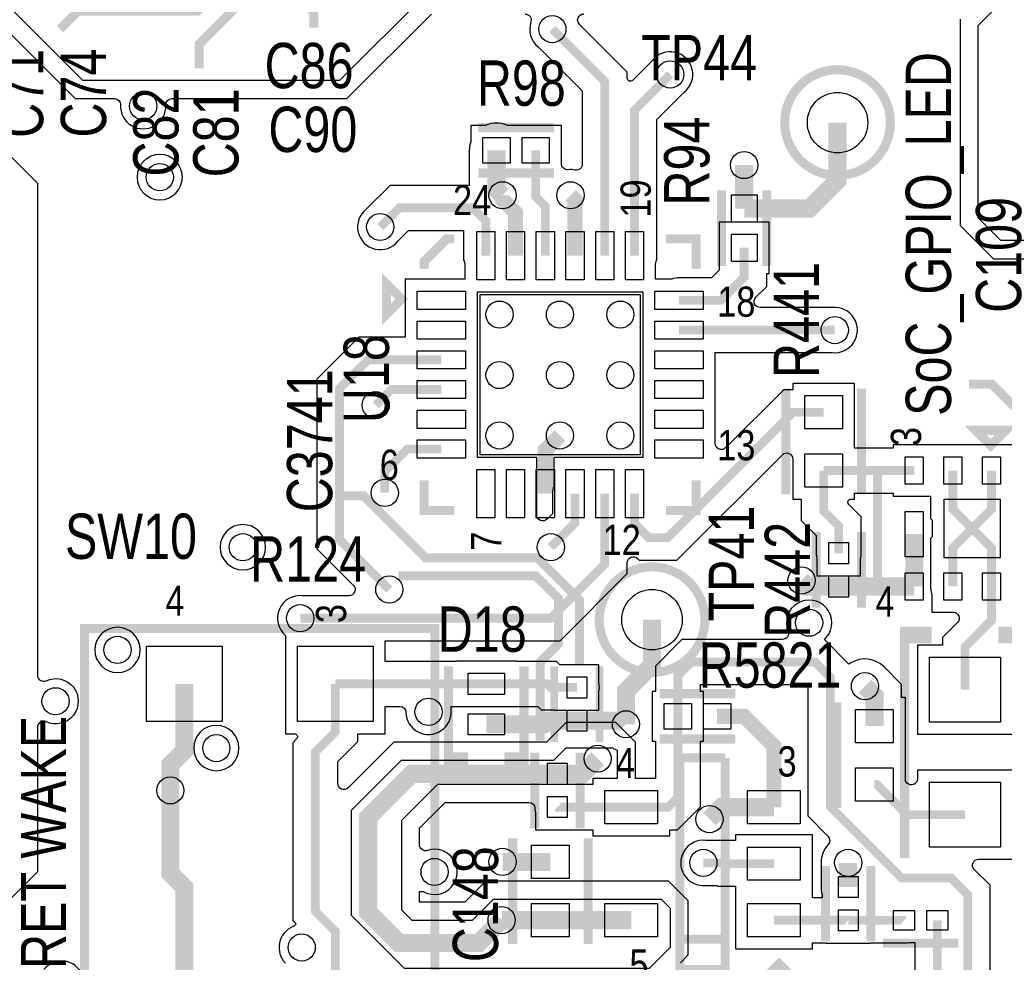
# Model space of a CAD drawing. Extents: x -394 to 5394, y -1015 to 7151.
# Tile 66 of 80: x 1819 to 2471, y 4930 to 5554. Entities that reach past the tile are written whole.
import ezdxf

# ---------------------------------------------------------------- set-up
doc = ezdxf.new("R2010")
doc.units = 0
for name, color, linetype in [('BG_SILKSCREEN_TOP', 3, 'CONTINUOUS'), ('ET_TOP', 132, 'CONTINUOUS'), ('PG_SILKSCREEN_TOP', 7, 'CONTINUOUS'), ('PIN_TOP', 132, 'CONTINUOUS'), ('RD_SILKSCREEN_TOP', 254, 'CONTINUOUS'), ('VC_TOP', 132, 'CONTINUOUS')]:
    doc.layers.add(name, color=color, linetype=linetype)

msp = doc.modelspace()

# ---------------------------------------------------------------- linework, layer by layer
at = {"layer": 'BG_SILKSCREEN_TOP', "const_width": 6}
for points in [[(2067, 5920), (1992, 5920), (1961, 5889), (1961, 5584), (1937, 5560), (1858, 5560), (1846, 5548)], [(1984, 5761), (1984, 5584), (1938, 5538), (1938, 5522)]]:
    msp.add_lwpolyline(points, dxfattribs=at)
at = {"layer": 'ET_TOP'}
for points in [[(2087, 5570), (2031, 5514), (1861, 5514), (1770, 5605)], [(2544, 5408), (2469, 5408), (2454, 5423), (2454, 5550.3205), (2464.6343, 5560.9548)], [(2441.9998, 5554.5246), (2441.9998, 5418.0294), (2464.0294, 5395.9998), (2539.0294, 5395.9998)]]:
    msp.add_lwpolyline(points, dxfattribs=at)
for points, format in [([(1766.4438, 5591.5854), (1856.0294, 5501.9998), (1882.0261, 5501.9998, -0.429722), (1886.0206, 5497.7893, 1.05408), (1915.9794, 5497.7893, -0.429722), (1919.9739, 5501.9998), (2035.9706, 5501.9998), (2091.9706, 5557.9998)], "xyb"), ([(1716.9706, 5560.0002), (1831.0002, 5445.9706), (1831.0002, 5120.234, 0.548048), (1836.6843, 5116.6058, -1.566677), (1836.6843, 5089.3942, 0.548048), (1831.0002, 5085.766), (1831.0002, 4990.0294), (1795.9706, 4954.9998), (1703.0294, 4954.9998), (1696.4288, 4961.6003, 0.668177), (1689.6004, 4958.7719), (1689.6004, 4942.05), (1722.2004, 4942.05), (1722.2004, 4847.0496)], "xyb"), ([(2153.972, 5557.9998, -0.511766), (2157.7673, 5552.7367, 0.313502), (2162.6044, 5536.3069), (2162.6891, 5536.2388), (2191.7874, 5507.1406), (2191.7874, 5458.6558, -0.468379), (2187.066, 5454.7214, 0.06948), (2182.3683, 5454.9217, -0.442653), (2177.9844, 5458.9032), (2177.9844, 5484.2502), (2142.2046, 5484.2502), (2141.8395, 5484.4002, 0.197386), (2128.1605, 5484.4002), (2127.7954, 5484.2502), (2117.9998, 5484.2502), (2117.9998, 5473.6748), (2117.8998, 5473.3705, 0.079556), (2116.9998, 5467.75), (2116.9998, 5444.5575), (2064.4854, 5444.5575), (2048.6867, 5428.7587, 1.122761), (2069.7587, 5407.6867), (2076.8292, 5414.7571), (2113.0474, 5414.7571), (2113.0474, 5397.9648, 0.08214), (2113.8409, 5393.1672), (2113.9474, 5392.854), (2113.9474, 5382.4375), (2074.4199, 5382.4375), (2074.4199, 5343.9675), (2043.8954, 5343.9675), (2016.0998, 5316.1719), (2016.0998, 5203.8281), (2040.1993, 5179.7286, -0.668175), (2037.3709, 5172.9002), (2006.7326, 5172.9002), (2006.6246, 5172.912, 0.736826), (1995.2218, 5146.6249), (1995.2218, 5081.5148), (2001.2213, 5081.5148, -0.668179), (2002.6355, 5078.1006), (2000.0998, 5075.5649), (2000.0998, 4957.8281), (2002.2515, 4955.6764), (2000.5593, 4953.9843), (2000.1968, 4953.8322, 0.527833), (1995.2218, 4929.5675)], "xyb"), ([(2476.8202, 5272.7802), (2397.6398, 5272.7802), (2397.6398, 5270.6802), (2372.1402, 5270.6802), (2372.1402, 5313.3602), (2331.1398, 5313.3602), (2331.1398, 5309.2602), (2325.1881, 5309.2602), (2286.7287, 5270.8008, -0.668175), (2279.9003, 5273.6292), (2279.9003, 5333.8521), (2357.2674, 5333.8521), (2357.3754, 5333.8403, 1.114863), (2357.3754, 5363.6643), (2357.2674, 5363.6525), (2309.5942, 5363.6525, -0.668175), (2306.7658, 5370.4809), (2313.9154, 5377.6305), (2313.9154, 5386.2303), (2315.5154, 5386.2303), (2315.5154, 5420.2307), (2282.515, 5420.2307), (2282.515, 5388.3743), (2277.4782, 5383.3375), (2255.9001, 5383.3375, 0.08214), (2251.1025, 5382.544), (2250.7893, 5382.4375), (2240.3728, 5382.4375), (2240.3728, 5392.854), (2240.4793, 5393.1672, 0.08214), (2241.2728, 5397.9648), (2241.2728, 5488.2007), (2259.3133, 5506.2413, 1.122761), (2238.2413, 5527.3133), (2225.002, 5514.0741, -0.668179), (2221.5878, 5515.4883), (2221.5878, 5519.4844), (2189.9007, 5551.1714, -0.668173), (2192.7291, 5557.9998)], "xyb"), ([(2476.7902, 5057.4702), (2413.7898, 5057.4702), (2413.7898, 5051.6991, -0.668175), (2406.9614, 5048.8707), (2405.7902, 5050.0419), (2405.7902, 5105.5502), (2403.2902, 5105.5502), (2403.2902, 5114.1659), (2391.7281, 5125.7281, 0.343738), (2369.7618, 5128.4487), (2368.4236, 5127.6485), (2352.2129, 5143.8592), (2353.412, 5145.2649, 1.774863), (2328.0864, 5149.3949, -0.531391), (2324.3761, 5143.9002), (2257.8281, 5143.9002), (2240.2046, 5126.2767), (2240.2046, 5109.5154), (2238.1046, 5109.5154), (2238.1046, 5076.515), (2240.2046, 5076.515), (2240.2046, 5051.8702), (2227.0002, 5051.8702), (2227.0002, 5075.9706), (2213.9706, 5089.0002), (2181.0294, 5089.0002), (2168.0294, 5076.0002), (2067.0294, 5076.0002), (2036.7286, 5045.6995, -0.668177), (2029.9002, 5048.5279), (2029.9002, 5063.2211), (2043.1222, 5076.4431), (2043.1222, 5081.5148), (2061.2222, 5081.5148), (2061.2222, 5099.6148), (2071.0037, 5099.6148, -0.408288), (2075.0029, 5095.6959, 1.038144), (2104.9324, 5097.4248), (2104.9233, 5097.5196), (2104.9233, 5099.6148), (2110.2218, 5099.6148), (2110.2218, 5099.5148), (2148.2222, 5099.5148), (2148.2222, 5099.6148), (2162.2879, 5099.6148), (2164.6501, 5097.2526), (2173.7218, 5097.2526), (2173.7218, 5097.1526), (2202.7222, 5097.1526), (2202.7222, 5108.7165), (2202.7695, 5108.9302, 0.109435), (2202.7695, 5115.3754), (2202.7222, 5115.5891), (2202.7222, 5127.153), (2176.8939, 5127.153), (2174.6317, 5129.4152), (2148.2222, 5129.4152), (2148.2222, 5129.5152), (2108.2218, 5129.5152), (2108.2218, 5129.4152), (2061.2222, 5129.4152), (2061.2222, 5143.0998), (2177.1719, 5143.0998), (2221.5878, 5187.5157), (2221.5878, 5194.6833, -0.668175), (2228.4162, 5197.5117), (2229.5255, 5196.4024), (2254.4745, 5196.4024), (2324.3114, 5266.2393, -0.668175), (2331.1398, 5263.4109), (2331.1398, 5236.7798), (2336.7398, 5236.7798), (2336.7398, 5222.7681), (2346.7398, 5212.7681), (2346.7398, 5201.04, 0.054555), (2347.0925, 5197.8174), (2347.1398, 5197.6037), (2347.1398, 5186.0398), (2376.1402, 5186.0398), (2376.1402, 5197.6037), (2376.1875, 5197.8174, 0.054555), (2376.5402, 5201.04), (2376.5402, 5225.1119), (2368.2865, 5233.3656, -0.668179), (2369.7007, 5236.7798), (2372.1402, 5236.7798), (2372.1402, 5240.8798), (2397.6398, 5240.8798), (2397.6398, 5238.7798), (2422.3298, 5238.7798), (2422.3298, 5224.0181), (2423.5298, 5222.8181), (2423.5298, 5211.9619), (2422.3298, 5210.7619), (2422.3298, 5179, 0.08214), (2423.1233, 5174.2024), (2423.2298, 5173.8892), (2423.2298, 5161.9998), (2437.5109, 5161.9998, -0.668175), (2440.3393, 5155.1714), (2430.3898, 5145.2219), (2430.3898, 5140.1502), (2413.7898, 5140.1502), (2413.7898, 5081.1498), (2476.7902, 5081.1498)], "xyb"), ([(2256.7995, 4929.8286), (2262.0002, 4935.0294), (2262.0002, 4970.9706), (2248.9706, 4984.0002), (2128.0294, 4984.0002), (2114.0294, 4970.0002), (2084.0002, 4970.0002), (2084.0002, 4976.9997), (2086.5002, 4976.9997), (2086.9413, 4976.7644, 1.51772), (2089.2633, 5004.2327, -0.511766), (2084.0002, 5008.028), (2084.0002, 5019.0294), (2100.9706, 5035.9998), (2156.4437, 5035.9998, -0.399557), (2160.4386, 5032.2009, 0.041951), (2160.7725, 5029.7274), (2160.8198, 5029.5137), (2160.8198, 5017.9498), (2189.8202, 5017.9498), (2189.8202, 5017.9698), (2198.7198, 5017.9698), (2198.7198, 5013.8698), (2249.7202, 5013.8698), (2249.7202, 5017.9698), (2254.7919, 5017.9698), (2270.005, 5033.1829), (2270.005, 5076.515), (2272.105, 5076.515), (2272.105, 5109.5154), (2270.005, 5109.5154), (2270.005, 5113.9329), (2270.1719, 5114.0998), (2339.8281, 5114.0998), (2341.0998, 5112.8281), (2341.0998, 5027.0627), (2354.5009, 5013.6617, -0.400959), (2354.6265, 5008.1363, 0.18712), (2349.9198, 4996), (2349.9198, 4979.99, 0.06351), (2350.496, 4975.4722), (2350.56, 4975.2253), (2350.56, 4972.9702), (2344.2002, 4972.9702), (2344.2002, 5014.4702), (2293.1998, 5014.4702), (2293.1998, 5010.9002), (2273.7326, 5010.9002), (2273.6246, 5010.912, 1.114863), (2273.6246, 4981.088), (2273.7326, 4981.0998), (2280.8281, 4981.0998), (2281.3581, 4980.5698), (2293.1998, 4980.5698), (2293.1998, 4939.0698), (2344.2002, 4939.0698), (2344.2002, 4943.1698), (2353.4198, 4943.1698), (2353.4198, 4942.9498), (2382.4202, 4942.9498), (2382.4202, 4943.0498), (2403.5515, 4943.0498), (2403.6356, 4943.0427, 0.075716), (2408.1126, 4943.3425), (2408.3263, 4943.3898), (2412.0298, 4943.3898), (2412.0298, 4916.0819)], "xyb"), ([(2461.9002, 4896.8281), (2461.9002, 4981.1719), (2451.4307, 4991.6414, -0.668175), (2454.2591, 4998.4698), (2476.7902, 4998.4698)], "xyb"), ([(2426.93, 4957.89, 5.8, 5.8, 0), (2426.93, 4909.91, 5.8, 5.8, 0), (2335, 4817.98, 5.8, 5.8, 0), (2335, 4598.0001, 5.8, 5.8, 0), (2216.9999, 4480, 5.8, 5.8, 0), (2073, 4480, 5.8, 5.8, 0), (2026, 4433, 5.8, 5.8, 0), (2026, 4140, 5.8, 5.8, 0), (2096, 4070, 5.8, 5.8, 0), (2096, 3903, 5.8, 5.8, 0), (2134, 3865, 5.8, 5.8, 0), (2134, 3820.9999, 5.8, 5.8, 0), (2096.1, 3783.0999, 5.8, 5.8, 0), (2096.1, 3747.9, 5.8, 5.8, 0), (2167, 3677, 5.2, 5.2, 0), (2178, 3666, 5.2, 5.2, 0), (2178, 3588.9788, 5.2, 5.2, 0), (2253.0028, 3513.976, 5.2, 5.2, 0), (2271.535, 3513.976, 5.2, 5.2, 0)], "xyseb"), ([(1856.3133, 4904.2413, 1.122761), (1835.2413, 4925.3133)], "xyb")]:
    msp.add_lwpolyline(points, format=format, dxfattribs=at)
for points, const_width in [([(2206.6876, 5397.9648), (2206.6876, 5513.3125), (2172, 5548)], 5.8), ([(2250, 5518), (2226.3726, 5494.3726), (2226.3726, 5397.9648)], 5.8), ([(2360.85, 5486.1), (2360.85, 5447.85), (2342.2147, 5429.2147), (2299.0152, 5429.2147)], 12), ([(2135, 5467.75), (2135, 5442), (2139, 5438)], 12), ([(2160.9842, 5467.75), (2160.9842, 5437.0157), (2167.3176, 5430.6823), (2167.3176, 5397.9648)], 5.8), ([(2299.0152, 5429.2147), (2299.0152, 5458)], 12), ([(2147.6326, 5397.9648), (2147.6326, 5426.3674), (2139, 5435), (2139, 5438)], 10), ([(2187.0026, 5397.9648), (2187.0026, 5434.9974), (2184, 5438)], 10), ([(2127.9476, 5397.9648), (2127.9476, 5421.0524), (2119.3427, 5429.6573), (2070.6573, 5429.6573), (2058, 5417)], 5.8), ([(2299.0152, 5403.2305), (2299.0152, 5383.8024), (2283.6501, 5368.4373), (2255.9001, 5368.4373)], 5.8), ([(2255.9001, 5348.7523), (2359, 5348.7523)], 5.8), ([(2064, 5177), (2031, 5210), (2031, 5310), (2050.0673, 5329.0673), (2098.4201, 5329.0673)], 5.8), ([(2098.4201, 5309.3823), (2065.3823, 5309.3823), (2055, 5299)], 5.8), ([(2226.3726, 5240.4848), (2226.3726, 5220.6274), (2235.6974, 5211.3026), (2248.3026, 5211.3026), (2331.36, 5294.36), (2351.64, 5294.36)], 5.8), ([(2167.3176, 5240.4848), (2167.3176, 5269.3176), (2177, 5279)], 10), ([(2061, 5241), (2061, 5254.9999), (2076.0124, 5270.0123), (2098.4201, 5270.0123)], 5.8), ([(2411.64, 5255.78), (2351.64, 5255.78)], 5.8), ([(2351.64, 5255.78), (2351.64, 5228.94), (2361.64, 5218.94), (2361.64, 5201.04)], 5.8), ([(2437.23, 5255.78), (2437.23, 5230.19), (2450.03, 5217.39)], 5.8), ([(2462.82, 5255.78), (2462.82, 5230.18), (2450.03, 5217.39)], 5.8), ([(2206.6876, 5240.4848), (2206.6876, 5193.6876), (2171, 5158), (2005, 5158)], 5.8), ([(2187.0026, 5240.4848), (2187.0026, 5221.0026), (2171, 5205)], 5.8), ([(2411.64, 5213.65), (2411.64, 5179)], 12), ([(2450.03, 5217.39), (2437.23, 5204.59), (2437.23, 5179)], 5.8), ([(2450.03, 5217.39), (2462.82, 5204.6), (2462.82, 5179)], 5.8), ([(2337, 5183), (2341, 5179), (2361.64, 5179)], 12), ([(2361.64, 5179), (2411.64, 5179)], 12), ([(2462.82, 5179), (2462.82, 5156.58), (2445.29, 5139.05), (2445.29, 5110.65)], 5.8), ([(2220.7434, 5087.7434), (2220.7434, 5109.7434), (2238, 5127), (2238, 5157)], 12), ([(2193.95, 4172.94), (2172.48, 4194.41), (2172.48, 4219.7245), (2159.2045, 4233), (2118.9999, 4233), (2095.31, 4256.6899), (2095.31, 4422.3101), (2138.9999, 4466), (2223, 4466), (2349, 4592), (2349, 4805), (2447, 4903), (2447, 4975), (2436, 4986), (2403.2346, 4986), (2356, 5033.2346), (2356, 5119), (2346, 5129), (2264, 5129), (2255.1048, 5120.1048), (2255.1048, 5093.0152)], 5.8), ([(1928.2222, 5114.515), (1928.2222, 5070.2222), (1919, 5061), (1919, 5044)], 12), ([(2385.29, 5086.55), (2385.29, 5106.71), (2379, 5113)], 12), ([(2028.222, 5114.515), (2028.222, 5082.615), (2015, 5069.393), (2015, 4964), (2028.222, 4950.778), (2028.222, 4897.98)], 5.8), ([(2128.222, 5114.515), (2028.222, 5114.515)], 5.8), ([(2128.222, 5114.515), (2168.4598, 5114.515), (2170.822, 5112.1528), (2188.222, 5112.1528)], 5.8), ([(2128.222, 5087.7434), (2166.3598, 5087.7434), (2168.722, 5090.1056), (2188.222, 5090.1056)], 12), ([(2188.222, 5090.1056), (2218.3812, 5090.1056), (2220.7434, 5087.7434)], 12), ([(2255.1048, 5093.0152), (2255.1048, 5039.3548), (2248.62, 5032.87), (2224.22, 5032.87)], 5.8), ([(2318.7, 5032.87), (2318.7, 5073.4042), (2299.089, 5093.0152), (2281.089, 5093.0152)], 10), ([(2175.32, 5054.99), (2191.99, 5054.99), (2202, 5065)], 12), ([(2138.37, 4958.07), (2123.3, 4943), (2070.3007, 4943), (2050, 4963.3007), (2050, 5026), (2078.99, 5054.99), (2175.32, 5054.99)], 12), ([(1919, 5044), (1919, 4989), (1928.2222, 4979.7778), (1928.2222, 4897.98)], 12), ([(2445.29, 5027.97), (2406.79, 5027.97), (2386.79, 5047.97), (2385.29, 5047.97)], 5.8), ([(2224.22, 5032.87), (2175.4, 5032.87), (2175.32, 5032.95)], 5.8), ([(2318.7, 5032.87), (2283.87, 5032.87), (2276, 5025)], 12), ([(2170.71, 4996.65), (2139, 4996.65)], 12), ([(2367.92, 4996), (2367.92, 4979.99)], 12), ([(2272, 4996), (2287, 4996), (2287.53, 4995.47), (2318.7, 4995.47)], 5.8), ([(2170.71, 4958.07), (2138.37, 4958.07)], 12), ([(2170.71, 4958.07), (2224.22, 4958.07)], 12), ([(2318.7, 4958.07), (2367.8, 4958.07), (2367.92, 4957.95)], 5.8), ([(2367.92, 4957.95), (2404.83, 4957.95), (2404.89, 4957.89)], 5.8)]:
    msp.add_lwpolyline(points, dxfattribs=dict(at, const_width=const_width))
for points in [[(1927.0002, 5450, 1), (1896.9998, 5450, 1)], [(2161.6328, 5226.3617), (2161.6328, 5264.485), (2122.4203, 5264.485), (2122.4203, 5373.9646), (2231.8999, 5373.9646), (2231.8999, 5264.485), (2173.0024, 5264.485), (2173.0024, 5245.5956), (2172.8959, 5245.2824, 0.08214), (2172.1024, 5240.4848), (2172.1024, 5227.1745), (2168.4612, 5223.5333, -0.668175)], [(1982.0002, 5205, 1), (1951.9998, 5205, 1)], [(1899.0002, 5137, 1), (1868.9998, 5137, 1)], [(1964.4502, 5072, 1), (1934.4498, 5072, 1)], [(2215, 5070.6324), (2215, 5051.8702), (2198.7198, 5051.8702), (2198.7198, 5048), (2096, 5048), (2072, 5024), (2072, 4965), (2079, 4958), (2119, 4958), (2133, 4972), (2244, 4972), (2250, 4966), (2250, 4940), (2236, 4926), (2074, 4926), (2043.1222, 4956.8778), (2043.1222, 4956.9499), (2039, 4961.0721), (2039, 5031), (2072, 5064), (2173, 5064), (2181.1054, 5072.1054), (2211.8294, 5072.1054, 0.030141), (2213.7743, 5071.147)]]:
    msp.add_lwpolyline(points, format="xyb", close=True, dxfattribs=at)
at = {"layer": 'PG_SILKSCREEN_TOP'}
for points, const_width in [([(2008, 5736), (2008, 5733), (1996, 5721), (1996, 5577), (2014, 5559), (2014, 5549)], 6), ([(2172.9921, 5482.75), (2122.9921, 5482.75)], 6), ([(2172.9921, 5452.75), (2122.9921, 5452.75)], 6), ([(2284.0152, 5391.2226), (2284.0152, 5441.2226)], 6), ([(2314.0152, 5391.2226), (2314.0152, 5441.2226)], 6), ([(2087.1601, 5389.2248), (2087.1601, 5394.2248), (2102.1601, 5409.2248), (2107.1601, 5409.2248)], 6), ([(2247.1601, 5409.2248), (2267.1601, 5409.2248), (2267.1601, 5389.2248)], 6), ([(2062.1601, 5379.2248), (2062.1601, 5359.2248), (2072.1601, 5369.2248), (2062.1601, 5379.2248)], 6), ([(2519, 5261), (2515, 5261), (2463, 5313), (2448, 5313)], 6), ([(2326.64, 5310.07), (2326.64, 5240.07)], 6), ([(2376.64, 5310.07), (2376.64, 5240.07)], 6), ([(2462.23, 5272.39), (2472.23, 5282.39), (2452.23, 5282.39), (2462.23, 5272.39)], 6), ([(2387.23, 5257.39), (2387.23, 5177.39)], 6), ([(2087.1601, 5249.2248), (2087.1601, 5229.2248), (2107.1601, 5229.2248)], 6), ([(2247.1601, 5229.2248), (2267.1601, 5229.2248), (2267.1601, 5249.2248)], 6), ([(2190, 5127), (2190, 5170), (2162, 5198), (2088, 5198), (2047, 5239), (2030, 5239)], 6), ([(2346.64, 5165.02), (2346.64, 5215.02)], 6), ([(2376.64, 5165.02), (2376.64, 5215.02)], 6), ([(2164, 5077), (2164, 5129), (2176, 5141), (2176, 5171), (2161, 5186), (2070, 5186)], 6), ([(1862.2221, 4861.2475), (1862.2221, 5151.2475), (2094.2221, 5151.2475), (2094.2221, 4861.2475), (1862.2221, 4861.2475)], 6), ([(2420.29, 5149.31), (2405.29, 5149.31), (2405.29, 5144.31), (2420.29, 5144.31), (2420.29, 5149.31), (2405.29, 5149.31), (2405.29, 4999.31)], 6), ([(2470.29, 5149.31), (2485.29, 5149.31), (2485.29, 5144.31), (2470.29, 5144.31), (2470.29, 5149.31), (2485.29, 5149.31), (2485.29, 4999.31)], 6), ([(2103.222, 5126.1292), (2103.222, 5061.1292), (2113.222, 5061.1292), (2113.222, 5066.1292), (2103.222, 5066.1292), (2103.222, 5071.1292)], 6), ([(2153.222, 5126.1292), (2153.222, 5061.1292), (2143.222, 5061.1292), (2143.222, 5066.1292), (2153.222, 5066.1292), (2153.222, 5071.1292)], 6), ([(2173.222, 5076.1292), (2173.222, 5126.1292)], 5), ([(2203.222, 5076.1292), (2203.222, 5126.1292)], 5), ([(2293.0969, 5108.0152), (2243.0969, 5108.0152)], 6), ([(2360.29, 5032.26), (2360.29, 5102.26)], 6), ([(2293.0969, 5078.0152), (2243.0969, 5078.0152)], 6), ([(2160.32, 5018.97), (2160.32, 5068.97)], 6), ([(2190.32, 5018.97), (2190.32, 5068.97)], 6), ([(2286.46, 5065.47), (2256.46, 5065.47), (2256.46, 4925.47), (2286.46, 4925.47), (2286.46, 4945.47), (2256.46, 4945.47)], 6), ([(2256.46, 4945.47), (2286.46, 4945.47), (2286.46, 5065.47)], 6), ([(2145.71, 4942.36), (2145.71, 5012.36)], 6), ([(2195.71, 4942.36), (2195.71, 5012.36)], 6), ([(2352.92, 4943.97), (2352.92, 4993.97)], 6), ([(2382.92, 4943.97), (2382.92, 4993.97)], 6), ([(2440.91, 4942.89), (2390.91, 4942.89)], 6), ([(2322.23, 4929.19), (2312.23, 4919.19), (2332.23, 4919.19), (2322.23, 4929.19)], 6)]:
    msp.add_lwpolyline(points, dxfattribs=dict(at, const_width=const_width))
at = {"layer": 'PG_SILKSCREEN_TOP', "const_width": 6}
for points in [[(2395.85, 5486.1, 1), (2325.85, 5486.1, 1), (2395.85, 5486.1)], [(2273, 5157, 1), (2203, 5157, 1), (2273, 5157)]]:
    msp.add_lwpolyline(points, format="xyb", dxfattribs=at)
at = {"layer": 'PIN_TOP'}
for points in [[(2144, 5476.25), (2144, 5459.25), (2126, 5459.25), (2126, 5476.25)], [(2169.9842, 5476.25), (2169.9842, 5459.25), (2151.9842, 5459.25), (2151.9842, 5476.25)], [(2307.5152, 5420.2147), (2290.5152, 5420.2147), (2290.5152, 5438.2147), (2307.5152, 5438.2147)], [(2133.9476, 5381.9648), (2121.9476, 5381.9648), (2121.9476, 5413.9648), (2133.9476, 5413.9648)], [(2153.6326, 5381.9648), (2141.6326, 5381.9648), (2141.6326, 5413.9648), (2153.6326, 5413.9648)], [(2173.3176, 5381.9648), (2161.3176, 5381.9648), (2161.3176, 5413.9648), (2173.3176, 5413.9648)], [(2193.0026, 5381.9648), (2181.0026, 5381.9648), (2181.0026, 5413.9648), (2193.0026, 5413.9648)], [(2212.6876, 5381.9648), (2200.6876, 5381.9648), (2200.6876, 5413.9648), (2212.6876, 5413.9648)], [(2232.3726, 5381.9648), (2220.3726, 5381.9648), (2220.3726, 5413.9648), (2232.3726, 5413.9648)], [(2307.5152, 5394.2305), (2290.5152, 5394.2305), (2290.5152, 5412.2305), (2307.5152, 5412.2305)], [(2082.4201, 5362.4373), (2082.4201, 5374.4373), (2114.4201, 5374.4373), (2114.4201, 5362.4373)], [(2239.9001, 5362.4373), (2239.9001, 5374.4373), (2271.9001, 5374.4373), (2271.9001, 5362.4373)], [(2124.1601, 5266.2248), (2124.1601, 5372.2248), (2230.1601, 5372.2248), (2230.1601, 5266.2248)], [(2082.4201, 5342.7523), (2082.4201, 5354.7523), (2114.4201, 5354.7523), (2114.4201, 5342.7523)], [(2239.9001, 5342.7523), (2239.9001, 5354.7523), (2271.9001, 5354.7523), (2271.9001, 5342.7523)], [(2082.4201, 5323.0673), (2082.4201, 5335.0673), (2114.4201, 5335.0673), (2114.4201, 5323.0673)], [(2239.9001, 5323.0673), (2239.9001, 5335.0673), (2271.9001, 5335.0673), (2271.9001, 5323.0673)], [(2082.4201, 5303.3823), (2082.4201, 5315.3823), (2114.4201, 5315.3823), (2114.4201, 5303.3823)], [(2239.9001, 5303.3823), (2239.9001, 5315.3823), (2271.9001, 5315.3823), (2271.9001, 5303.3823)], [(2339.14, 5305.36), (2364.14, 5305.36), (2364.14, 5283.36), (2339.14, 5283.36)], [(2082.4201, 5283.6973), (2082.4201, 5295.6973), (2114.4201, 5295.6973), (2114.4201, 5283.6973)], [(2239.9001, 5283.6973), (2239.9001, 5295.6973), (2271.9001, 5295.6973), (2271.9001, 5283.6973)], [(2082.4201, 5264.0123), (2082.4201, 5276.0123), (2114.4201, 5276.0123), (2114.4201, 5264.0123)], [(2239.9001, 5264.0123), (2239.9001, 5276.0123), (2271.9001, 5276.0123), (2271.9001, 5264.0123)], [(2339.14, 5266.78), (2364.14, 5266.78), (2364.14, 5244.78), (2339.14, 5244.78)], [(2405.64, 5264.78), (2417.64, 5264.78), (2417.64, 5246.78), (2405.64, 5246.78)], [(2431.23, 5264.78), (2443.23, 5264.78), (2443.23, 5246.78), (2431.23, 5246.78)], [(2456.82, 5264.78), (2468.82, 5264.78), (2468.82, 5246.78), (2456.82, 5246.78)], [(2133.9476, 5224.4848), (2121.9476, 5224.4848), (2121.9476, 5256.4848), (2133.9476, 5256.4848)], [(2153.6326, 5224.4848), (2141.6326, 5224.4848), (2141.6326, 5256.4848), (2153.6326, 5256.4848)], [(2173.3176, 5224.4848), (2161.3176, 5224.4848), (2161.3176, 5256.4848), (2173.3176, 5256.4848)], [(2193.0026, 5224.4848), (2181.0026, 5224.4848), (2181.0026, 5256.4848), (2193.0026, 5256.4848)], [(2212.6876, 5224.4848), (2200.6876, 5224.4848), (2200.6876, 5256.4848), (2212.6876, 5256.4848)], [(2232.3726, 5224.4848), (2220.3726, 5224.4848), (2220.3726, 5256.4848), (2232.3726, 5256.4848)], [(2431.53, 5236.89), (2468.53, 5236.89), (2468.53, 5197.89), (2431.53, 5197.89)], [(2405.64, 5228.65), (2417.64, 5228.65), (2417.64, 5198.65), (2405.64, 5198.65)], [(2368.14, 5194.04), (2355.14, 5194.04), (2355.14, 5208.04), (2368.14, 5208.04)], [(2368.14, 5172), (2355.14, 5172), (2355.14, 5186), (2368.14, 5186)], [(2405.64, 5188), (2417.64, 5188), (2417.64, 5170), (2405.64, 5170)], [(2431.23, 5188), (2443.23, 5188), (2443.23, 5170), (2431.23, 5170)], [(2456.82, 5188), (2468.82, 5188), (2468.82, 5170), (2456.82, 5170)], [(1903.2222, 5089.515), (1903.2222, 5139.515), (1953.2222, 5139.515), (1953.2222, 5089.515)], [(2003.222, 5089.515), (2003.222, 5139.515), (2053.222, 5139.515), (2053.222, 5089.515)], [(2421.79, 5089.15), (2421.79, 5132.15), (2468.79, 5132.15), (2468.79, 5089.15)], [(2140.222, 5107.515), (2116.222, 5107.515), (2116.222, 5121.515), (2140.222, 5121.515)], [(2194.722, 5105.1528), (2181.722, 5105.1528), (2181.722, 5119.1528), (2194.722, 5119.1528)], [(2264.1048, 5101.5152), (2264.1048, 5084.5152), (2246.1048, 5084.5152), (2246.1048, 5101.5152)], [(2290.089, 5101.5152), (2290.089, 5084.5152), (2272.089, 5084.5152), (2272.089, 5101.5152)], [(2140.222, 5080.7434), (2116.222, 5080.7434), (2116.222, 5094.7434), (2140.222, 5094.7434)], [(2194.722, 5083.1056), (2181.722, 5083.1056), (2181.722, 5097.1056), (2194.722, 5097.1056)], [(2397.79, 5075.55), (2372.79, 5075.55), (2372.79, 5097.55), (2397.79, 5097.55)], [(2181.82, 5047.99), (2168.82, 5047.99), (2168.82, 5061.99), (2181.82, 5061.99)], [(2397.79, 5036.97), (2372.79, 5036.97), (2372.79, 5058.97), (2397.79, 5058.97)], [(2421.79, 5006.47), (2421.79, 5049.47), (2468.79, 5049.47), (2468.79, 5006.47)], [(2241.72, 5043.87), (2241.72, 5021.87), (2206.72, 5021.87), (2206.72, 5043.87)], [(2336.2, 5043.87), (2336.2, 5021.87), (2301.2, 5021.87), (2301.2, 5043.87)], [(2181.82, 5025.95), (2168.82, 5025.95), (2168.82, 5039.95), (2181.82, 5039.95)], [(2183.21, 4985.65), (2158.21, 4985.65), (2158.21, 5007.65), (2183.21, 5007.65)], [(2336.2, 5006.47), (2336.2, 4984.47), (2301.2, 4984.47), (2301.2, 5006.47)], [(2374.42, 4972.99), (2361.42, 4972.99), (2361.42, 4986.99), (2374.42, 4986.99)], [(2183.21, 4947.07), (2158.21, 4947.07), (2158.21, 4969.07), (2183.21, 4969.07)], [(2241.72, 4969.07), (2241.72, 4947.07), (2206.72, 4947.07), (2206.72, 4969.07)], [(2336.2, 4969.07), (2336.2, 4947.07), (2301.2, 4947.07), (2301.2, 4969.07)], [(2374.42, 4950.95), (2361.42, 4950.95), (2361.42, 4964.95), (2374.42, 4964.95)], [(2411.89, 4964.39), (2411.89, 4951.39), (2397.89, 4951.39), (2397.89, 4964.39)], [(2433.93, 4964.39), (2433.93, 4951.39), (2419.93, 4951.39), (2419.93, 4964.39)]]:
    msp.add_lwpolyline(points, close=True, dxfattribs=at)
for centre in [(2360.85, 5486.1), (2238, 5157)]:
    msp.add_circle(centre, 20, dxfattribs=at)
at = {"layer": 'VC_TOP'}
for centre in [(2172, 5548), (2250, 5518), (1901, 5497), (2299.0152, 5458), (1912, 5450), (2139, 5438), (2184, 5438), (2058, 5417), (2137, 5359), (2177, 5359), (2217, 5359), (2359, 5348.7523), (2137, 5319), (2177, 5319), (2217, 5319), (2055, 5299), (2137, 5279), (2177, 5279), (2217, 5279), (2061, 5241), (1967, 5205), (2171, 5205), (2337, 5183), (2064, 5177), (2005, 5158), (2342, 5155), (1884, 5137), (2379, 5113), (1843, 5103), (2090, 5096), (2220.7434, 5087.7434), (1949.45, 5072), (2202, 5065), (1919, 5044), (2276, 5025), (2139, 4996.65), (2272, 4996), (2367.92, 4996), (2094, 4990), (2138.37, 4958.07), (2006, 4940)]:
    msp.add_circle(centre, 9, dxfattribs=at)

# ---------------------------------------------------------------- texts
at = {"layer": 'BG_SILKSCREEN_TOP', "width": 0.8}
for s, p in [('SoC_GPIO_LED', (2436, 5291.975)), ('IO RET WAKE', (1850, 4882.975))]:
    msp.add_text(s, height=30, rotation=90, dxfattribs=at).set_placement(p)
at = {"layer": 'PG_SILKSCREEN_TOP', "width": 0.85}
for s, p in [('24', (2106.2248, 5424.8399)), ('18', (2281.1601, 5357.5581)), ('13', (2281.1601, 5262.5581)), ('6', (2057.6601, 5249.5581)), ('12', (2205.2248, 5199.8399)), ('4', (1915.7221, 5159.5808)), ('4', (2385.91, 5159.04)), ('3', (2321.11, 5053.17)), ('4', (2214.11, 5052.17)), ('5', (2223.02, 4918.75))]:
    msp.add_text(s, height=20, dxfattribs=at).set_placement(p)
for s, p in [('19', (2237.1601, 5423.2248)), ('3', (2416.17, 5271.92)), ('7', (2138.1601, 5202.7248)), ('3', (2035.4192, 5154.7221))]:
    msp.add_text(s, height=20, rotation=90, dxfattribs=at).set_placement(p)
at = {"layer": 'RD_SILKSCREEN_TOP', "width": 0.8}
for s, p in [('TP44', (2230.85, 5514.1)), ('C86', (1981.4243, 5508.8748)), ('R98', (2122.0079, 5497.25)), ('C90', (1983.9443, 5466.6648)), ('SW10', (1849.2221, 5197.2475)), ('R124', (1971.86, 5182.24)), ('D18', (2096.1292, 5135.778)), ('R5821', (2268.9031, 5111.9848))]:
    msp.add_text(s, height=30, dxfattribs=at).set_placement(p)
for s, p in [('C71', (1834.8443, 5476.0048)), ('C74', (1876.4543, 5476.2148)), ('C82', (1924.4043, 5450.3948)), ('C81', (1964.1443, 5449.8848)), ('R94', (2276.0152, 5431.2226)), ('C109', (2482.4843, 5360.1548)), ('R441', (2348.47, 5317.04)), ('U18', (2063.7752, 5287.1601)), ('C3741', (2026.222, 5228.1292)), ('TP41', (2305.55, 5155.8)), ('R442', (2342.63, 5145.07)), ('C148', (2136.04, 4930.26))]:
    msp.add_text(s, height=30, rotation=90, dxfattribs=at).set_placement(p)

doc.saveas('drawing.dxf')
